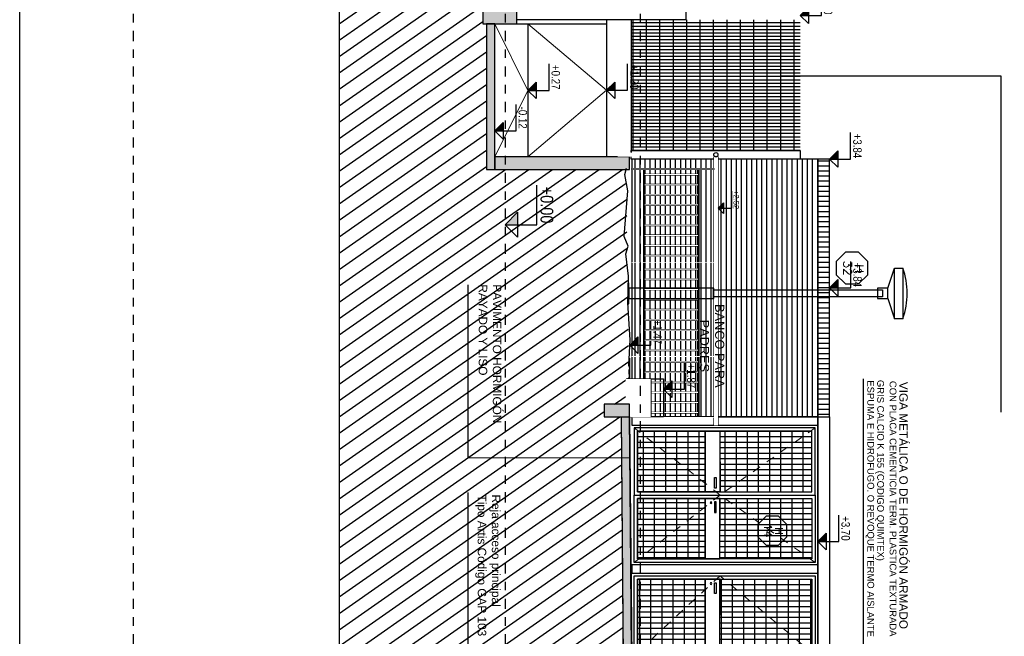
# Model space of a CAD drawing. Header units: millimetres. Extents: x 4617 to 4884, y 1258 to 1784.
# Tile 91 of 256: x 4716.89 to 4728.54, y 1304.18 to 1311.48. Entities that reach past the tile are written whole.
import ezdxf
from ezdxf.enums import TextEntityAlignment as Align

# ---------------------------------------------------------------- set-up
doc = ezdxf.new("R2010")
doc.units = ezdxf.units.MM
doc.header["$LTSCALE"] = 0.4
doc.set_wipeout_variables(frame=1)
doc.linetypes.add('DASHDOT', pattern=[1, 0.5, -0.25, 0, -0.25])
doc.linetypes.add('RAYITAS', pattern=[0.375, 0.25, -0.125])
for name, color, linetype in [('00 AC - ABERTURAS ALUMINIO - HATCH', 254, 'Continuous'), ('00 AC - ABERTURAS ALUMINIO - TIPO', 3, 'Continuous'), ('00 AC - CUBIERTA', 1, 'Continuous'), ('200', 6, 'Continuous'), ('200cotas50', 1, 'Continuous'), ('A HERRERÍA', 4, 'Continuous'), ('A MURO', 1, 'Continuous'), ('A MURO VISTO', 2, 'Continuous'), ('A PROYECCION', 8, 'Continuous'), ('A VEGETACIÓN', 253, 'Continuous'), ('Hatch 354', 254, 'Continuous'), ('Hatch Ladrillo Visto', 32, 'Continuous'), ('TXT', 3, 'Continuous'), ('TXT COTA', 3, 'Continuous')]:
    doc.layers.add(name, color=color, linetype=linetype)
doc.layers.add('04 gris', color=252, linetype='Continuous', lineweight=13)
doc.styles.add('arial', font='arial.ttf')
doc.styles.add('ARIAL NARROW', font='ARIALN.TTF')
doc.styles.add('ROMANS', font='romans', dxfattribs={"height": 2})
doc.styles.add('SaAS simplex', font='simplex.shx', dxfattribs={"width": 0.8})
doc.styles.add('TXT-ANOT', font='arial.ttf')
doc.dimstyles.new('COTAS 125', dxfattribs={"dimscale": 0.01, "dimtxt": 15, "dimasz": 8, "dimexe": 5, "dimexo": 20, "dimgap": 10, "dimtad": 0, "dimzin": 9, "dimdsep": 46, "dimtxsty": 'SaAS simplex', "dimblk": 'OBLIQUE', "dimcen": 0, "dimclrd": 8, "dimclre": 8, "dimclrt": 256, "dimadec": 1, "dimazin": 0, "dimtfac": 1, "dimtmove": 2, "dimatfit": 3, "dimldrblk": 'OBLIQUE', "dimfxl": 10, "dimlwd": -1, "dimlwe": -1, "dimarcsym": 0})
pattern_1 = [(3.465830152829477e-14, (0.930000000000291, -1.155426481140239), (7.984699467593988e-17, 0.132), [])]
pattern_2 = [(90, (0.4280071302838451, -1.155426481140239), (-0.065, 2.239310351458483e-17), [])]
pattern_3 = [(3.465830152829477e-14, (0.9300380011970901, -1.330333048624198), (7.984699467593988e-17, 0.132), [])]

# ---------------------------------------------------------------- blocks, each defined once
blk = doc.blocks.new('_Oblique')
at = {"layer": 'TXT COTA', "color": 0, "lineweight": -2}
blk.add_line((-0.5, -0.5), (0.5, 0.5), dxfattribs=at)
blk = doc.blocks.new('puerta de acceso 1')
h = blk.add_hatch()
h.set_pattern_fill('_USER', color=256, scale=0.132, angle=90.00000000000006, pattern_type=0)
h.set_pattern_definition([(3.465830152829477e-14, (0.930000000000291, 1.04457710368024), (3.739255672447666e-17, 0.132), [])])
h.paths.add_polyline_path([(0.9300000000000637, 2.13000358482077), (0.06999999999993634, 2.13000358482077), (0.07000000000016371, 1.04457710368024), (0.930000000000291, 1.04457710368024)])
at = {"layer": 'A HERRERÍA'}
h = blk.add_hatch(dxfattribs=at)
h.set_pattern_fill('_USER', color=254, scale=0.065, angle=180, pattern_type=0)
h.set_pattern_definition([(90, (0.5000000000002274, 0.9945771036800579), (-0.065, 2.239310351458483e-17), [])])
h.paths.add_polyline_path([(0.9300000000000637, 2.13000358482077), (0.06999999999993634, 2.13000358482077), (0.07000000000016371, 1.04457710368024), (0.930000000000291, 1.04457710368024)])
h.paths.add_polyline_path([(0.06999999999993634, 0.8694836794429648), (0.9300000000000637, 0.8694836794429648), (0.9300000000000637, 0.06999999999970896), (0.06999999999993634, 0.06999999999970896)])
h = blk.add_hatch(dxfattribs=at)
h.set_pattern_fill('_USER', color=254, scale=0.132, angle=90.00000000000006, pattern_type=0)
h.set_pattern_definition([(3.465830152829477e-14, (0.9300380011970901, 0.8696705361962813), (3.739255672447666e-17, 0.132), [])])
h.paths.add_polyline_path([(0.06999999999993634, 0.8694836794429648), (0.9300000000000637, 0.8694836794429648), (0.9300000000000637, 0.06999999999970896), (0.06999999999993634, 0.06999999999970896)])
at = {"layer": '04 gris', "linetype": 'RAYITAS', "ltscale": 0.3}
blk.add_lwpolyline([(0.02999999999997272, 2.170003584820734), (0.9700000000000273, 1.044670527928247), (0.02999999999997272, 0.02999999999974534)], dxfattribs=at)
at = {"layer": 'A HERRERÍA'}
for points in [[(0.9700000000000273, 2.170003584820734), (0.02999999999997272, 2.170003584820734), (0.02999999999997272, 0.02999999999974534), (0.9700000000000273, 0.02999999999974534)], [(0.9300000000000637, 2.13000358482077), (0.06999999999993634, 2.13000358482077), (0.06999999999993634, 0.06999999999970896), (0.9300000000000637, 0.06999999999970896)], [(0.9300000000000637, 2.13000358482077), (0.06999999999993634, 2.13000358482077), (0.07000000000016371, 1.04457710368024), (0.930000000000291, 1.04457710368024)], [(0.06999999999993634, 0.8694836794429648), (0.9300000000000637, 0.8694836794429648), (0.9300000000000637, 0.06999999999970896), (0.06999999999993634, 0.06999999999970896)]]:
    blk.add_lwpolyline(points, close=True, dxfattribs=at)
at = {"layer": 'A HERRERÍA', "elevation": 1.775524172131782e-10}
for points in [[(0.9299999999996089, 0.8696705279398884), (0.06999999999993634, 0.8694836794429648), (0.06999999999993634, 1.044483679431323), (0.9300000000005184, 1.044670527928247)], [(0.8890278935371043, 0.9785239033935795), (0.8890278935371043, 0.9986947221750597), (0.7619399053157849, 0.9986947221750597), (0.7619399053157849, 0.9785239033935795)]]:
    blk.add_lwpolyline(points, close=True, dxfattribs=at)
at = {"layer": 'A HERRERÍA'}
blk.add_circle((0.879335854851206, 0.9384389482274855), 0.009692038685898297, dxfattribs=at)
blk = doc.blocks.new('puerta doble 1')
h = blk.add_hatch()
h.set_pattern_fill('_USER', color=256, scale=0.132, angle=90.00000000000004, pattern_type=0)
h.set_pattern_definition(pattern_1)
h.paths.add_polyline_path([(0.7860142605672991, -0.06999999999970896), (0.06999999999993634, -0.06999999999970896), (0.07000000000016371, -1.155426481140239), (0.7860142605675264, -1.155426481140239)])
h = blk.add_hatch()
h.set_pattern_fill('_USER', color=256, scale=0.132, angle=90.00000000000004, pattern_type=0)
h.set_pattern_definition(pattern_1)
h.paths.add_polyline_path([(0.8660142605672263, -0.06999999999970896), (1.582028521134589, -0.06999999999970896), (1.582028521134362, -1.155426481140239), (0.8660142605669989, -1.155426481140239)])
at = {"layer": 'A HERRERÍA'}
h = blk.add_hatch(dxfattribs=at)
h.set_pattern_fill('_USER', color=254, scale=0.065, angle=180, pattern_type=0)
h.set_pattern_definition(pattern_2)
h.paths.add_polyline_path([(0.7860142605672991, -0.06999999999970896), (0.06999999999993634, -0.06999999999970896), (0.07000000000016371, -1.155426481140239), (0.7860142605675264, -1.155426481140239)])
h.paths.add_polyline_path([(0.06999999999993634, -1.330519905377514), (0.7860142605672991, -1.330519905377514), (0.7860142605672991, -2.13000358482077), (0.06999999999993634, -2.13000358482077)])
h = blk.add_hatch(dxfattribs=at)
h.set_pattern_fill('_USER', color=254, scale=0.065, angle=180, pattern_type=0)
h.set_pattern_definition(pattern_2)
h.paths.add_polyline_path([(0.8660142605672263, -0.06999999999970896), (1.582028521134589, -0.06999999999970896), (1.582028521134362, -1.155426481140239), (0.8660142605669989, -1.155426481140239)])
h.paths.add_polyline_path([(1.582028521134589, -1.330519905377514), (0.8660142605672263, -1.330519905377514), (0.8660142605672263, -2.13000358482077), (1.582028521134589, -2.13000358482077)])
h = blk.add_hatch(dxfattribs=at)
h.set_pattern_fill('_USER', color=254, scale=0.132, angle=90.00000000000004, pattern_type=0)
h.set_pattern_definition(pattern_3)
h.paths.add_polyline_path([(0.06999999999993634, -1.330519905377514), (0.7860142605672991, -1.330519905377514), (0.7860142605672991, -2.13000358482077), (0.06999999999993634, -2.13000358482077)])
h = blk.add_hatch(dxfattribs=at)
h.set_pattern_fill('_USER', color=254, scale=0.132, angle=90.00000000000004, pattern_type=0)
h.set_pattern_definition(pattern_3)
h.paths.add_polyline_path([(1.582028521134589, -1.330519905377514), (0.8660142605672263, -1.330519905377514), (0.8660142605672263, -2.13000358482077), (1.582028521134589, -2.13000358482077)])
at = {"layer": '04 gris', "linetype": 'RAYITAS', "ltscale": 0.3}
for points in [[(0.02999999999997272, -0.02999999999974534), (0.8260142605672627, -1.155333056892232), (0.02999999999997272, -2.170003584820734)], [(1.622028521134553, -0.02999999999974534), (0.8260142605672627, -1.155333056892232), (1.622028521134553, -2.170003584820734)]]:
    blk.add_lwpolyline(points, dxfattribs=at)
at = {"layer": 'A HERRERÍA'}
for points in [[(0.8260142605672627, -0.02999999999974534), (0.02999999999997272, -0.02999999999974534), (0.02999999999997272, -2.170003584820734), (0.8260142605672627, -2.170003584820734)], [(0.7860142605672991, -0.06999999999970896), (0.06999999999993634, -0.06999999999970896), (0.06999999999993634, -2.13000358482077), (0.7860142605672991, -2.13000358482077)], [(0.7860142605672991, -0.06999999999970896), (0.06999999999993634, -0.06999999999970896), (0.07000000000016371, -1.155426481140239), (0.7860142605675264, -1.155426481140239)], [(0.8260142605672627, -0.02999999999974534), (1.622028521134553, -0.02999999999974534), (1.622028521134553, -2.170003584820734), (0.8260142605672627, -2.170003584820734)], [(0.8660142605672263, -0.06999999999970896), (1.582028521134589, -0.06999999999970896), (1.582028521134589, -2.13000358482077), (0.8660142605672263, -2.13000358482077)], [(0.8660142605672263, -0.06999999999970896), (1.582028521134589, -0.06999999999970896), (1.582028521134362, -1.155426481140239), (0.8660142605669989, -1.155426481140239)], [(0.06999999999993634, -1.330519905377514), (0.7860142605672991, -1.330519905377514), (0.7860142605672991, -2.13000358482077), (0.06999999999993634, -2.13000358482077)], [(1.582028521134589, -1.330519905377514), (0.8660142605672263, -1.330519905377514), (0.8660142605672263, -2.13000358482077), (1.582028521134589, -2.13000358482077)]]:
    blk.add_lwpolyline(points, close=True, dxfattribs=at)
at = {"layer": 'A HERRERÍA', "elevation": 1.775524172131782e-10}
for points in [[(0.7860142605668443, -1.33033305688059), (0.06999999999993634, -1.330519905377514), (0.06999999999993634, -1.155519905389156), (0.7860142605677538, -1.155333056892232)], [(0.866014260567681, -1.33033305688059), (1.582028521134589, -1.330519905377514), (1.582028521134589, -1.155519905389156), (0.8660142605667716, -1.155333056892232)], [(0.6179541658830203, -1.221479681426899), (0.6179541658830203, -1.201308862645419), (0.7450421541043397, -1.201308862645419), (0.7450421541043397, -1.221479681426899)], [(1.034074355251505, -1.221479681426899), (1.034074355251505, -1.201308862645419), (0.9069863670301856, -1.201308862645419), (0.9069863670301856, -1.221479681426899)]]:
    blk.add_lwpolyline(points, close=True, dxfattribs=at)
at = {"layer": 'A HERRERÍA'}
blk.add_circle((0.7353501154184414, -1.261564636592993), 0.009692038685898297, dxfattribs=at)
blk = doc.blocks.new('Nivel corte')
at = {"color": 0}
for p, q in [((1.224646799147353e-17, 0.2), (0.25, 0.2)), ((0, 0), (1.224646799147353e-17, 0.2)), ((0.07838367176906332, 0.07838367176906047), (-0.07838367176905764, 0.07838367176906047)), ((0, 0), (-0.07838367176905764, 0.07838367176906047)), ((0, 0), (0.07838367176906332, 0.07838367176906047))]:
    blk.add_line(p, q, dxfattribs=at)
blk.add_solid([(0, 0), (0.07838367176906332, 0.07838367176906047), (0, 0.07838367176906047), (0.07838367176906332, 0.07838367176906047)], dxfattribs=at)
at = {"color": 0, "style": 'ARIAL NARROW', "flags": 4}
blk.add_attdef('NIVEL', text='', height=0.08, dxfattribs=at).set_placement((0.125, 0.2), align=Align.BOTTOM_CENTER)
blk = doc.blocks.new('baranda4')
at = {"color": 2}
for points in [[(-470.7891094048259, 4612.643179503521), (-470.7891094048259, 4612.593179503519), (-467.6104553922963, 4612.593179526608), (-467.6104553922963, 4612.643179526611), (-470.7891094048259, 4612.643179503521)], [(-467.7088259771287, 4612.413372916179), (-467.7088259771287, 4612.403372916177), (-470.6389393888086, 4612.403372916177), (-470.6389393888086, 4612.413372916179)], [(-467.7087765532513, 4611.773372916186), (-467.7087765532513, 4611.763372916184), (-470.6389393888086, 4611.763372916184), (-470.6389393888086, 4611.773372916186)]]:
    blk.add_lwpolyline(points, close=True, dxfattribs=at)
at = {"layer": 'A PROYECCION'}
for points in [[(-470.5713738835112, 4612.403372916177), (-470.5713738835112, 4611.773372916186), (-470.5833738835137, 4611.773372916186), (-470.5833738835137, 4612.403372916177)], [(-470.4513738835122, 4612.403372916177), (-470.4513738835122, 4611.773372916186), (-470.4633738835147, 4611.773372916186), (-470.4633738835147, 4612.403372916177)], [(-470.3313738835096, 4612.403372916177), (-470.3313738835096, 4611.773372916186), (-470.3433738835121, 4611.773372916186), (-470.3433738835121, 4612.403372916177)], [(-470.2113738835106, 4612.403372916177), (-470.2113738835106, 4611.773372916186), (-470.2233738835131, 4611.773372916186), (-470.2233738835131, 4612.403372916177)], [(-470.0913738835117, 4612.403372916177), (-470.0913738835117, 4611.773372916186), (-470.1033738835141, 4611.773372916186), (-470.1033738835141, 4612.403372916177)], [(-469.971373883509, 4612.403372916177), (-469.971373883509, 4611.773372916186), (-469.9833738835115, 4611.773372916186), (-469.9833738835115, 4612.403372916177)], [(-469.8513738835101, 4612.403372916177), (-469.8513738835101, 4611.773372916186), (-469.8633738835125, 4611.773372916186), (-469.8633738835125, 4612.403372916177)], [(-469.7313738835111, 4612.403372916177), (-469.7313738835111, 4611.773372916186), (-469.7433738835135, 4611.773372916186), (-469.7433738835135, 4612.403372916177)], [(-469.6113738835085, 4612.403372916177), (-469.6113738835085, 4611.773372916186), (-469.6233738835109, 4611.773372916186), (-469.6233738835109, 4612.403372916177)], [(-469.4517646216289, 4612.403372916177), (-469.4517646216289, 4611.773372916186), (-469.4637646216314, 4611.773372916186), (-469.4637646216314, 4612.403372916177)], [(-469.3317646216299, 4612.403372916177), (-469.3317646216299, 4611.773372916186), (-469.3437646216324, 4611.773372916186), (-469.3437646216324, 4612.403372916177)], [(-469.2117646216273, 4612.403372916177), (-469.2117646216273, 4611.773372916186), (-469.2237646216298, 4611.773372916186), (-469.2237646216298, 4612.403372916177)], [(-469.0917646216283, 4612.403372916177), (-469.0917646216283, 4611.773372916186), (-469.1037646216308, 4611.773372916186), (-469.1037646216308, 4612.403372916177)], [(-468.9717646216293, 4612.403372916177), (-468.9717646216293, 4611.773372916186), (-468.9837646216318, 4611.773372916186), (-468.9837646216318, 4612.403372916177)], [(-468.8517646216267, 4612.403372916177), (-468.8517646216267, 4611.773372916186), (-468.8637646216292, 4611.773372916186), (-468.8637646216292, 4612.403372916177)], [(-468.7317646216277, 4612.403372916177), (-468.7317646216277, 4611.773372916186), (-468.7437646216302, 4611.773372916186), (-468.7437646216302, 4612.403372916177)], [(-468.6117646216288, 4612.403372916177), (-468.6117646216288, 4611.773372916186), (-468.6237646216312, 4611.773372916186), (-468.6237646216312, 4612.403372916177)], [(-468.4917646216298, 4612.403372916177), (-468.4917646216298, 4611.773372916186), (-468.5037646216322, 4611.773372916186), (-468.5037646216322, 4612.403372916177)], [(-468.234291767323, 4612.403372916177), (-468.234291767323, 4611.773372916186), (-468.2462917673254, 4611.773372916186), (-468.2462917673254, 4612.403372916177)], [(-468.1142917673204, 4612.403372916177), (-468.1142917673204, 4611.773372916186), (-468.1262917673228, 4611.773372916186), (-468.1262917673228, 4612.403372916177)], [(-467.9942917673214, 4612.403372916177), (-467.9942917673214, 4611.773372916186), (-468.0062917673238, 4611.773372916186), (-468.0062917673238, 4612.403372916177)], [(-467.8742917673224, 4612.403372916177), (-467.8742917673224, 4611.773372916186), (-467.8862917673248, 4611.773372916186), (-467.8862917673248, 4612.403372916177)]]:
    blk.add_lwpolyline(points, close=True, dxfattribs=at)
at = {"color": 2}
blk.add_wipeout([(-470.78910940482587, 4612.643179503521), (-470.7891094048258, 4612.6431795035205), (-470.7891094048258, 4612.5931795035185), (-470.78910940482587, 4612.5931795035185), (-467.6104553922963, 4612.593179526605), (-467.6104553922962, 4612.643179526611)], dxfattribs=at)
for points in [[(-470.5713738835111, 4612.4033729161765), (-470.5713738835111, 4611.773372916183), (-470.5833738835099, 4611.773372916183), (-470.5833738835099, 4612.4033729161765)], [(-470.45137388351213, 4612.4033729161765), (-470.45137388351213, 4611.77337291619), (-470.4633738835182, 4611.77337291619), (-470.4633738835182, 4612.4033729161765)], [(-470.3313738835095, 4612.4033729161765), (-470.3313738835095, 4611.77337291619), (-470.34337388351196, 4611.77337291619), (-470.34337388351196, 4612.4033729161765)], [(-470.21137388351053, 4612.4033729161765), (-470.21137388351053, 4611.773372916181), (-470.2233738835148, 4611.773372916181), (-470.2233738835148, 4612.4033729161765)], [(-470.09137388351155, 4612.4033729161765), (-470.09137388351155, 4611.773372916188), (-470.103373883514, 4611.773372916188), (-470.103373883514, 4612.4033729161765)], [(-469.97137388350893, 4612.4033729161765), (-469.97137388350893, 4611.77337291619), (-469.9833738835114, 4611.77337291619), (-469.9833738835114, 4612.4033729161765)], [(-469.85137388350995, 4612.4033729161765), (-469.85137388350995, 4611.773372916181), (-469.8633738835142, 4611.773372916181), (-469.8633738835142, 4612.4033729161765)], [(-469.73137388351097, 4612.4033729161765), (-469.73137388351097, 4611.773372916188), (-469.7433738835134, 4611.773372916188), (-469.7433738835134, 4612.4033729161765)], [(-469.61137388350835, 4612.4033729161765), (-469.61137388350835, 4611.77337291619), (-469.6233738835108, 4611.77337291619), (-469.6233738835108, 4612.4033729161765)], [(-469.4517646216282, 4612.4033729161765), (-469.4517646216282, 4611.773372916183), (-469.463764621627, 4611.773372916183), (-469.463764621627, 4612.4033729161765)], [(-469.3317646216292, 4612.4033729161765), (-469.3317646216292, 4611.77337291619), (-469.3437646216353, 4611.77337291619), (-469.3437646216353, 4612.4033729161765)], [(-469.21176462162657, 4612.4033729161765), (-469.21176462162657, 4611.77337291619), (-469.223764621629, 4611.77337291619), (-469.223764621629, 4612.4033729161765)], [(-469.0917646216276, 4612.4033729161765), (-469.0917646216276, 4611.773372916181), (-469.10376462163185, 4611.773372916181), (-469.10376462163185, 4612.4033729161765)], [(-468.9717646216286, 4612.4033729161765), (-468.9717646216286, 4611.773372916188), (-468.98376462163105, 4611.773372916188), (-468.98376462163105, 4612.4033729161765)], [(-468.851764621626, 4612.4033729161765), (-468.851764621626, 4611.77337291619), (-468.86376462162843, 4611.77337291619), (-468.86376462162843, 4612.4033729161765)], [(-468.731764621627, 4612.4033729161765), (-468.731764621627, 4611.773372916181), (-468.74376462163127, 4611.773372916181), (-468.74376462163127, 4612.4033729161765)], [(-468.611764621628, 4612.4033729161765), (-468.611764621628, 4611.773372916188), (-468.62376462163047, 4611.773372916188), (-468.62376462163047, 4612.4033729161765)], [(-468.49176462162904, 4612.4033729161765), (-468.49176462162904, 4611.773372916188), (-468.5037646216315, 4611.773372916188), (-468.5037646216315, 4612.4033729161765)], [(-468.23429176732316, 4612.4033729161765), (-468.23429176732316, 4611.77337291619), (-468.24629176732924, 4611.77337291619), (-468.24629176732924, 4612.4033729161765)], [(-468.11429176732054, 4612.4033729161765), (-468.11429176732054, 4611.77337291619), (-468.126291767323, 4611.77337291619), (-468.126291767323, 4612.4033729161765)], [(-467.99429176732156, 4612.4033729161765), (-467.99429176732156, 4611.773372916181), (-468.0062917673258, 4611.773372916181), (-468.0062917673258, 4612.4033729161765)], [(-467.8742917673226, 4612.4033729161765), (-467.8742917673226, 4611.773372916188), (-467.886291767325, 4611.773372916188), (-467.886291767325, 4612.4033729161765)]]:
    blk.add_wipeout(points).dxf.layer = 'A PROYECCION'
at = {"color": 6}
blk.add_lwpolyline([(-470.6389393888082, 4612.593179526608), (-470.6389393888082, 4611.620895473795), (-470.6489393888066, 4611.620895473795), (-470.6489393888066, 4612.593179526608)], close=True, dxfattribs=at)
for points in [[(-469.52893938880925, 4612.593179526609), (-469.52893938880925, 4611.620895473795), (-469.538939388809, 4611.620895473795), (-469.538939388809, 4612.593179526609)], [(-468.4189393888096, 4612.593179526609), (-468.4189393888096, 4611.620895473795), (-468.42893938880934, 4611.620895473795), (-468.42893938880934, 4612.593179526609)], [(-467.6988259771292, 4612.593179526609), (-467.6988259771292, 4611.620895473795), (-467.708825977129, 4611.620895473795), (-467.708825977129, 4612.593179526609)]]:
    blk.add_wipeout(points, dxfattribs=at)
at = {"layer": 'A PROYECCION'}
for points in [[(-468.354291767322, 4612.403372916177), (-468.354291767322, 4611.773372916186), (-468.3662917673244, 4611.773372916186), (-468.3662917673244, 4612.403372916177)], [(-467.7542917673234, 4612.403372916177), (-467.7542917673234, 4611.773372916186), (-467.7662917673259, 4611.773372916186), (-467.7662917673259, 4612.403372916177)]]:
    blk.add_lwpolyline(points, close=True, dxfattribs=at)
at = {"color": 6}
blk.add_wipeout([(-470.63893938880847, 4612.593179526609), (-470.63893938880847, 4611.620895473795), (-470.64893938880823, 4611.620895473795), (-470.64893938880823, 4612.593179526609)], dxfattribs=at)
for points in [[(-468.35429176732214, 4612.4033729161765), (-468.35429176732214, 4611.773372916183), (-468.36629176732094, 4611.773372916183), (-468.36629176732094, 4612.4033729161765)], [(-467.7542917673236, 4612.4033729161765), (-467.7542917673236, 4611.773372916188), (-467.76629176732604, 4611.773372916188), (-467.76629176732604, 4612.4033729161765)]]:
    blk.add_wipeout(points).dxf.layer = 'A PROYECCION'
blk = doc.blocks.new('*U575')
at = {"color": 0, "linetype": 'ByBlock', "ltscale": 0.1}
blk.add_lwpolyline([(0, 0.3438971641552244), (0.1193997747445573, 0.3438971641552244), (0.2882565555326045, 0.1750403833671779), (0.2882565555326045, -0.06375916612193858), (0.1193997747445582, -0.2326159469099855), (0, -0.2326159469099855), (-0.1193997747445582, -0.2326159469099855), (-0.288256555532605, -0.06375916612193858), (-0.288256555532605, 0.1750403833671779), (-0.1193997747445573, 0.3438971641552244)], close=True, dxfattribs=at)
at = {"color": 0, "style": 'ROMANS', "width": 1.1}
blk.add_text('H', height=0.15, dxfattribs=at).set_placement((-0.08798209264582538, 0.1119890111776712))
at = {"color": 0, "linetype": 'ByBlock', "style": 'ROMANS', "width": 1.05}
blk.add_attdef('NRO', text='', height=0.15, dxfattribs=at).set_placement((0, -0.02708896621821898), align=Align.MIDDLE)
blk = doc.blocks.new('A$C4B2F62BB')
at = {"layer": 'A HERRERÍA'}
for p, q in [((0.2400002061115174, 3.069999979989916), (2.061115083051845e-07, 3.149999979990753)), ((0.3600002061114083, 3.069999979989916), (0.6000002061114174, 3.149999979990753))]:
    blk.add_line(p, q, dxfattribs=at)
for points in [[(2.061115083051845e-07, 3.249999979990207), (0.6000002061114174, 3.249999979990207), (0.6000002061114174, 3.149999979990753), (2.061115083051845e-07, 3.149999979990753)], [(0.2400002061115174, 2.949999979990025), (0.3600002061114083, 2.949999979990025), (0.3600002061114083, 3.069999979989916), (0.2400002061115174, 3.069999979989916)], [(0.2400002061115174, 0.009999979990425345), (0.3600002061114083, 0.009999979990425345), (0.3600002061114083, 1.009999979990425), (0.2400002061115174, 1.009999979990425)], [(0.1750002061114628, -2.000979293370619e-08), (0.4250002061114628, -2.000979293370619e-08), (0.4250002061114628, 0.009999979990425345), (0.1750002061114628, 0.009999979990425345)]]:
    blk.add_lwpolyline(points, close=True, dxfattribs=at)
blk.add_lwpolyline([(0.2600002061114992, 1.009999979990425), (0.2600002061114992, 3.009999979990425), (0.3400002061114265, 3.009999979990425), (0.3400002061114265, 1.009999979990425)], dxfattribs=at)
blk.add_arc((0.3000002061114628, 2.374999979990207), 0.9250000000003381, 71.0753555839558, 108.9246444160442, dxfattribs=at)

msp = doc.modelspace()

# ---------------------------------------------------------------- hatches: boundary and pattern name
at = {"layer": 'A HERRERÍA'}
h = msp.add_hatch(dxfattribs=at)
h.set_pattern_fill('GRATE', color=254, scale=0.05, angle=89.99999999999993)
h.set_pattern_definition([(359.9999999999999, (4769.232092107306, 1458.721604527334), (7.717595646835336e-17, 0.0396875), []), (90, (4769.232092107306, 1458.721604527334), (-0.15875, 3.184244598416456e-16), [])])
h.paths.add_polyline_path([(4726.123929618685, 1311.47335329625), (4724.12392961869, 1311.473514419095), (4725.081429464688, 1311.473522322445)], flags=17)
h.paths.add_polyline_path([(4724.123929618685, 1311.474001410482), (4726.123929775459, 1311.473522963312), (4726.123929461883, 1309.92722486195), (4724.123929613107, 1309.927537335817)])
at = {"layer": 'A MURO'}
h = msp.add_hatch(color=256, dxfattribs=at)
h.dxf.hatch_style = 1
h.paths.add_polyline_path([(4722.772013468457, 1311.425728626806), (4722.772013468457, 1311.625737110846), (4722.372013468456, 1311.625737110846), (4722.372013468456, 1311.425728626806)])
h = msp.add_hatch(color=256, dxfattribs=at)
h.dxf.hatch_style = 1
h.paths.add_polyline_path([(4722.512917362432, 1309.705020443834), (4722.512917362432, 1311.425728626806), (4722.412917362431, 1311.425728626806), (4722.412917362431, 1309.705020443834)])
at = {"layer": 'A VEGETACIÓN'}
h = msp.add_hatch(dxfattribs=at)
h.set_pattern_fill('LINE', color=253, scale=0.05, angle=-55.00000000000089, double=1)
h.set_pattern_definition([(214.999999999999, (268.3177384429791, 1219.236312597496), (0.0910552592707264, -0.130040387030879), [])])
edge = h.paths.add_edge_path()
edge.add_spline(control_points=[(4722.622569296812, 1311.662651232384), (4722.496094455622, 1312.149746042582), (4722.267092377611, 1313.031705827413), (4721.815078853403, 1314.291397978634), (4722.808273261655, 1316.614885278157), (4722.999749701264, 1318.633258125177), (4723.132917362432, 1320.036992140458)], knot_values=[0, 0, 0, 0, 1.503814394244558, 2.722886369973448, 4.072682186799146, 7.15539386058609, 7.15539386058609, 7.15539386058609, 7.15539386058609], degree=3, periodic=0)
edge.add_line((4723.132917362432, 1320.036992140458), (4723.132917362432, 1320.816726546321))
edge.add_line((4723.132917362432, 1320.816726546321), (4723.136777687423, 1321.509518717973))
edge.add_arc((4554.224089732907, 1326.027690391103), 168.9731044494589, 358.4677855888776, 360.860032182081)
edge.add_line((4723.178158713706, 1328.563947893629), (4720.671619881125, 1328.564066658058))
edge.add_line((4720.671619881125, 1328.564066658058), (4720.669444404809, 1261.168948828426))
edge.add_line((4720.669444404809, 1261.168948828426), (4722.152908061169, 1261.168899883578))
edge.add_line((4722.152908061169, 1261.168899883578), (4722.641752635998, 1261.168899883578))
edge.add_line((4722.641752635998, 1261.168899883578), (4722.64031213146, 1262.972516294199))
edge.add_line((4722.64031213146, 1262.972516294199), (4722.63134471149, 1263.199228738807))
edge.add_line((4722.63134471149, 1263.199228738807), (4722.63134471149, 1263.54266576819))
edge.add_line((4722.63134471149, 1263.54266576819), (4722.610396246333, 1264.213669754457))
edge.add_line((4722.610396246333, 1264.213669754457), (4722.638152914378, 1264.505463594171))
edge.add_line((4722.638152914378, 1264.505463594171), (4722.591404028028, 1264.865269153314))
edge.add_line((4722.591404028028, 1264.865269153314), (4722.612157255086, 1265.364340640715))
edge.add_line((4722.612157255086, 1265.364340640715), (4722.63134471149, 1265.931836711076))
edge.add_line((4722.63134471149, 1265.931836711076), (4722.63134471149, 1266.290212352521))
edge.add_line((4722.63134471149, 1266.290212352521), (4722.578277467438, 1266.552880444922))
edge.add_line((4722.578277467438, 1266.552880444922), (4722.422013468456, 1266.552880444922))
edge.add_line((4722.422013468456, 1266.552880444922), (4722.422013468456, 1266.752888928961))
edge.add_line((4722.422013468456, 1266.752888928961), (4722.462917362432, 1269.811882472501))
edge.add_line((4722.462917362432, 1269.811882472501), (4722.562917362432, 1269.811882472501))
edge.add_line((4722.562917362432, 1269.811882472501), (4724.134678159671, 1269.811945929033))
edge.add_line((4724.134678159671, 1269.811945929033), (4724.134678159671, 1303.822686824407))
edge.add_line((4724.134678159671, 1303.822686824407), (4724.031344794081, 1303.822686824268))
edge.add_line((4724.031344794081, 1303.822686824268), (4724.006341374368, 1306.775020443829))
edge.add_line((4724.006341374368, 1306.775020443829), (4723.806344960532, 1306.775020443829))
edge.add_line((4723.806344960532, 1306.775020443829), (4723.806344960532, 1306.925018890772))
edge.add_line((4723.806344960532, 1306.925018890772), (4724.102802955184, 1306.925018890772))
edge.add_line((4724.102802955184, 1306.925018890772), (4724.064918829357, 1309.705020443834))
edge.add_line((4724.064918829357, 1309.705020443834), (4722.512917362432, 1309.705020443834))
edge.add_line((4722.512917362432, 1309.705020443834), (4722.412917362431, 1309.705020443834))
edge.add_line((4722.412917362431, 1309.705020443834), (4722.412917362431, 1311.425728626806))
edge.add_line((4722.412917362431, 1311.425728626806), (4722.372013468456, 1311.425728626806))
edge.add_line((4722.372013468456, 1311.425728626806), (4722.372013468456, 1311.625737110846))
edge.add_line((4722.372013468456, 1311.625737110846), (4722.632204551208, 1311.625737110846))

# ---------------------------------------------------------------- linework, layer by layer
at = {"layer": '00 AC - CUBIERTA'}
for points in [[(4722.772013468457, 1311.425728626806), (4723.832917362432, 1311.425728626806)], [(4722.902917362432, 1311.425728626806), (4722.902917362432, 1309.855020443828)], [(4723.832917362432, 1311.475709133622), (4723.832917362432, 1309.855020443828)]]:
    msp.add_lwpolyline(points, dxfattribs=at)
at = {"layer": '04 gris'}
for points in [[(4722.512917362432, 1311.425728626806), (4722.902917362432, 1310.640374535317), (4722.512917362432, 1309.855020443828)], [(4722.902917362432, 1311.425728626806), (4723.832917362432, 1310.640704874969), (4722.902917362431, 1309.85535078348)]]:
    msp.add_lwpolyline(points, dxfattribs=at)
at = {"layer": '200', "color": 2, "linetype": 'DASHDOT', "ltscale": 0.6}
for points in [[(4718.232917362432, 1328.56394789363), (4718.232917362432, 1261.168925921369)], [(4722.632917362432, 1328.563947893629), (4722.632917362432, 1261.168905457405)]]:
    msp.add_lwpolyline(points, dxfattribs=at)
at = {"layer": 'A HERRERÍA'}
for points in [[(4724.772013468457, 1311.57570913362), (4724.772013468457, 1311.475709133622), (4722.772013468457, 1311.475709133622), (4722.772013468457, 1311.57570913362)], [(4726.330636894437, 1304.924669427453), (4726.330636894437, 1305.024669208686), (4724.130633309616, 1305.024669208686), (4724.130633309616, 1304.924669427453)]]:
    msp.add_lwpolyline(points, close=True, dxfattribs=at)
at = {"layer": 'A MURO'}
for p, q in [((4720.671619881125, 1328.564066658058), (4720.669444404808, 1261.168948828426)), ((4724.006341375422, 1306.775020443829), (4724.031341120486, 1303.822686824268))]:
    msp.add_line(p, q, dxfattribs=at)
for points in [[(4722.772013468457, 1311.425728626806), (4722.772013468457, 1311.625737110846), (4722.372013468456, 1311.625737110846), (4722.372013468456, 1311.425728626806)], [(4722.512917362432, 1309.705020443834), (4722.512917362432, 1311.425728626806), (4722.412917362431, 1311.425728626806), (4722.412917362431, 1309.705020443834)]]:
    msp.add_lwpolyline(points, close=True, dxfattribs=at)

# ---------------------------------------------------------------- block references
at = {"xscale": -1, "rotation": 269.9999999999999}
for name, p in [('puerta doble 1', (4726.330636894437, 1305.024669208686)), ('puerta de acceso 1', (4724.130633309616, 1303.924669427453))]:
    msp.add_blockref(name, p, dxfattribs=at)
at = {"layer": '00 AC - ABERTURAS ALUMINIO - TIPO', "extrusion": (0, 0, -1)}
ref = msp.add_blockref('*U575', (-4726.701418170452, 1308.536419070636), dxfattribs=dict(at, xscale=0.65, yscale=0.65, zscale=-0.65, rotation=90.00000000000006))
ref.add_attrib('NRO', '32', dxfattribs={"layer": '0', "color": 0, "linetype": 'ByBlock', "ltscale": 0.5, "height": 0.09749999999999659, "rotation": 90, "style": 'ROMANS', "text_generation_flag": 6, "width": 1.049999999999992}).set_placement((4726.683810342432, 1308.536419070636), align=Align.MIDDLE)
at = {"layer": '00 AC - ABERTURAS ALUMINIO - TIPO'}
ref = msp.add_blockref('*U575', (4725.760555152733, 1305.429964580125), dxfattribs=dict(at, xscale=-0.6, yscale=0.6, zscale=0.6, rotation=269.999999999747))
ref.add_attrib('NRO', '14', dxfattribs={"layer": '0', "color": 0, "linetype": 'ByBlock', "height": 0.09000000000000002, "rotation": 270, "style": 'ROMANS', "width": 1.05}).set_placement((4725.744301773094, 1305.429964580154), align=Align.MIDDLE)
at = {"layer": '200cotas50'}
ref = msp.add_blockref('Nivel corte', (4726.12392961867, 1311.527361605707), dxfattribs=dict(at, xscale=-1.25, yscale=1.25, zscale=1.25, rotation=269.9999999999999))
ref.add_attrib('NIVEL', '+3.50', dxfattribs={"layer": '0', "color": 0, "height": 0.1, "rotation": 270.0000000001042, "style": 'ARIAL NARROW', "flags": 4}).set_placement((4726.37392961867, 1311.682451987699), align=Align.BOTTOM_CENTER)
ref = msp.add_blockref('Nivel corte', (4722.902917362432, 1310.640374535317), dxfattribs=dict(at, xscale=-1.25, yscale=1.25, zscale=1.25, rotation=269.9999999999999))
ref.add_attrib('NIVEL', '+0.27', dxfattribs={"layer": '0', "color": 0, "height": 0.1, "rotation": 270.0000000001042, "style": 'ARIAL NARROW', "flags": 4}).set_placement((4723.152917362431, 1310.795464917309), align=Align.BOTTOM_CENTER)
ref = msp.add_blockref('Nivel corte', (4723.832917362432, 1310.640704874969), dxfattribs=dict(at, xscale=-1.25, yscale=1.25, zscale=1.25, rotation=269.9999999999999))
ref.add_attrib('NIVEL', '+1.20', dxfattribs={"layer": '0', "color": 0, "height": 0.1, "rotation": 270.0000000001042, "style": 'ARIAL NARROW', "flags": 4}).set_placement((4724.082917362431, 1310.795795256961), align=Align.BOTTOM_CENTER)
ref = msp.add_blockref('Nivel corte', (4722.512917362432, 1310.16184905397), dxfattribs=dict(at, xscale=-1.25, yscale=1.25, zscale=1.25, rotation=269.9999999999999))
ref.add_attrib('NIVEL', '-0.12', dxfattribs={"layer": '0', "color": 0, "height": 0.1, "rotation": 270.0000000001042, "style": 'ARIAL NARROW', "flags": 4}).set_placement((4722.762917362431, 1310.316939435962), align=Align.BOTTOM_CENTER)
ref = msp.add_blockref('Nivel corte', (4722.632917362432, 1309.049862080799), dxfattribs=dict(at, xscale=-1.875, yscale=1.875, zscale=1.875, rotation=269.9999999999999))
ref.add_attrib('NIVEL', '+0.00', dxfattribs={"layer": '0', "color": 0, "height": 0.15, "rotation": 270.0000000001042, "style": 'ARIAL NARROW', "flags": 4}).set_placement((4723.00791736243, 1309.282497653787), align=Align.BOTTOM_CENTER)
ref = msp.add_blockref('Nivel corte', (4726.331373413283, 1305.300654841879), dxfattribs=dict(at, xscale=-1.25, yscale=1.25, zscale=1.25, rotation=269.9999999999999))
ref.add_attrib('NIVEL', '+3.70', dxfattribs={"layer": '0', "color": 0, "height": 0.1, "rotation": 270.0000000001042, "style": 'ARIAL NARROW', "flags": 4}).set_placement((4726.581373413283, 1305.455745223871), align=Align.BOTTOM_CENTER)

# ---------------------------------------------------------------- texts
at = {"layer": 'TXT', "style": 'arial'}
for s, height, p in [('ESPUMA E HIDROFUGO. O REVOQUE TERMO AISLANTE', 0.08000000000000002, (4726.918422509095, 1307.208413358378)), ('GRIS CALCIO K 155 (CODIGO QUIMTEX) ', 0.08000000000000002, (4727.034499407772, 1307.213691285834)), ('CON PLACA CEMENTICIA TERM. PLASTICA TEXTURADA', 0.08000000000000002, (4727.181846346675, 1307.201603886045)), ('VIGA METÁLICA O DE HORMIGÓN ARMADO', 0.1, (4727.295647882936, 1307.19142350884))]:
    msp.add_text(s, height=height, rotation=269.9999999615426, dxfattribs=at).set_placement(p)
at = {"layer": 'TXT', "char_height": 0.1, "attachment_point": 1, "rotation": 269.99999996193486, "style": 'arial'}
for s, insert in [('PAVIMENTO HORMIGÓN\\PRAYADO Y LISO', (4722.588641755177, 1308.344697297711)), ('Reja acceso principal \\PTipo Artis Código GAP 103', (4722.576964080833, 1305.857491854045))]:
    msp.add_mtext(s, dxfattribs=dict(at, insert=insert))

# ---------------------------------------------------------------- leaders
at = {"layer": 'A HERRERÍA', "color": 254, "ltscale": 0.5}
msp.add_leader([(4724.745425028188, 1304.080155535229), (4722.195600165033, 1304.080248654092), (4722.195801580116, 1305.880833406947)], dimstyle='COTAS 125', override={"dimtxt": 5, "dimasz": 6, "dimldrblk": 'DotSmall'}, dxfattribs=at)
at = {"layer": 'TXT'}
msp.add_leader([(4726.872725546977, 1303.603703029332), (4726.872725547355, 1304.202221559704), (4726.872725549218, 1307.226576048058)], dimstyle='COTAS 125', override={"dimtxt": 5, "dimasz": 6, "dimldrblk": 'DotSmall'}, dxfattribs=at)

# ---------------------------------------------------------------- next in the draw order: wipeouts: each hides what was drawn before it
msp.add_wipeout([(4726.470636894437, 1306.7766975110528), (4726.470636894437, 1309.827381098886), (4724.130633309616, 1309.827381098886), (4724.130633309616, 1306.7766975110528)]).dxf.layer = 'A MURO VISTO'

# ---------------------------------------------------------------- next in the draw order: hatches: boundary and pattern name
at = {"layer": 'A MURO'}
h = msp.add_hatch(color=256, dxfattribs=at)
h.dxf.hatch_style = 1
h.paths.add_polyline_path([(4724.106344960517, 1309.705020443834), (4724.106344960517, 1309.855020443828), (4722.512917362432, 1309.855020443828), (4722.512917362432, 1309.705020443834)])
at = {"layer": 'Hatch Ladrillo Visto'}
h = msp.add_hatch(dxfattribs=at)
h.set_pattern_fill('_USER', color=256, scale=0.06, angle=-1.272221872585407e-14, pattern_type=0)
h.set_pattern_definition([(270, (4726.330636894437, 1316.378025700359), (0.06, -8.130914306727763e-17), [])])
h.paths.add_polyline_path([(4725.848691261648, 1307.081037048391), (4725.848691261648, 1307.381037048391), (4725.368691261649, 1307.381037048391), (4725.368691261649, 1307.081037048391)], flags=16)
h.paths.add_polyline_path([(4725.848691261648, 1307.081037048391), (4725.848691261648, 1307.381037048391), (4725.368691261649, 1307.381037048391), (4725.368691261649, 1307.081037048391)], flags=16)
h.paths.add_polyline_path([(4724.351508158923, 1308.479061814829), (4724.94849071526, 1308.479061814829), (4724.94849071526, 1309.379061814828), (4724.351508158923, 1309.379061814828)], flags=16)
h.paths.add_polyline_path([(4724.94849071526, 1308.479061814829), (4724.94849071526, 1309.379061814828), (4724.351508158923, 1309.379061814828), (4724.351508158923, 1308.479061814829)], flags=16)
h.paths.add_polyline_path([(4724.356344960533, 1307.225018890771), (4724.356344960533, 1306.775206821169), (4726.330636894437, 1306.77669751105), (4726.330636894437, 1309.827381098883), (4724.130633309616, 1309.827381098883), (4724.108586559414, 1307.225018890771)])
h = msp.add_hatch(dxfattribs=at)
h.set_pattern_fill('_USER', color=256, scale=0.06, angle=89.99999999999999, pattern_type=0)
h.set_pattern_definition([(359.9999999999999, (4726.450636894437, 1316.227860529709), (8.498308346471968e-17, 0.06), [])])
h.paths.add_polyline_path([(4726.470636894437, 1306.776697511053), (4726.470636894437, 1309.827381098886), (4726.330636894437, 1309.827381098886), (4726.330636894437, 1306.776697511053)])

# ---------------------------------------------------------------- next in the draw order: linework, layer by layer
at = {"layer": '00 AC - CUBIERTA'}
for points in [[(4724.06720378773, 1307.225018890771), (4724.356344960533, 1307.225018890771)], [(4724.356344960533, 1306.775018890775), (4724.107447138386, 1306.775018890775)]]:
    msp.add_lwpolyline(points, dxfattribs=at)
at = {"layer": 'A HERRERÍA'}
for points in [[(4726.123929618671, 1309.927381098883), (4726.123929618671, 1309.827381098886), (4724.12392961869, 1309.827381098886), (4724.12392961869, 1309.927381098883)], [(4726.330636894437, 1306.67669772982), (4726.330636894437, 1306.776697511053), (4724.130633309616, 1306.776697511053), (4724.130633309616, 1306.67669772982)]]:
    msp.add_lwpolyline(points, close=True, dxfattribs=at)
at = {"layer": 'A MURO'}
for points in [[(4731.790778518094, 1328.563947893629), (4731.974465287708, 1261.168872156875), (4716.892316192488, 1261.168925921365), (4716.892316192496, 1328.563947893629)], [(4724.106344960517, 1309.705020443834), (4724.106344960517, 1309.855020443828), (4722.512917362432, 1309.855020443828), (4722.512917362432, 1309.705020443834)]]:
    msp.add_lwpolyline(points, close=True, dxfattribs=at)
msp.add_lwpolyline([(4724.102802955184, 1306.925018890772), (4724.104277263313, 1307.22471120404), (4724.100734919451, 1307.329987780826), (4724.11059768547, 1307.352206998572), (4724.09703535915, 1307.38552648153), (4724.114297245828, 1307.686653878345), (4724.08634592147, 1308.125712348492), (4724.092687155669, 1308.442613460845), (4724.061095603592, 1308.703729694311), (4724.089505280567, 1308.795334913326), (4724.04215581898, 1308.909028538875), (4724.08318656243, 1309.452306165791), (4724.048466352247, 1309.642682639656), (4724.068714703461, 1309.719402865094)], dxfattribs=at)
at = {"layer": 'A MURO VISTO'}
msp.add_lwpolyline([(4724.356344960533, 1306.776697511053), (4726.330636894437, 1306.776697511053), (4726.330636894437, 1309.827381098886), (4724.130633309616, 1309.827381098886), (4724.130633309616, 1307.225018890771)], dxfattribs=at)
msp.add_lwpolyline([(4726.330636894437, 1303.824669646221), (4726.330636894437, 1306.776697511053), (4726.470636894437, 1306.776697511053), (4726.470636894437, 1303.824669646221)], close=True, dxfattribs=at)
at = {"layer": 'Hatch 354'}
msp.add_lwpolyline([(4726.330636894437, 1309.827381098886), (4726.330636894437, 1303.824669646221)], dxfattribs=at)
at = {"layer": 'Hatch Ladrillo Visto'}
msp.add_lwpolyline([(4726.470636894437, 1306.776697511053), (4726.470636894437, 1309.827381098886), (4726.330636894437, 1309.827381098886), (4726.330636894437, 1306.776697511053)], close=True, dxfattribs=at)

# ---------------------------------------------------------------- next in the draw order: block references
at = {"layer": '200cotas50'}
ref = msp.add_blockref('Nivel corte', (4726.470636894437, 1309.827381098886), dxfattribs=dict(at, xscale=-1.25, yscale=1.25, zscale=1.25, rotation=269.9999999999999))
ref.add_attrib('NIVEL', '+3.84', dxfattribs={"layer": '0', "color": 0, "height": 0.1, "rotation": 270.0000000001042, "style": 'ARIAL NARROW', "flags": 4}).set_placement((4726.720636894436, 1309.982471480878), align=Align.BOTTOM_CENTER)
ref = msp.add_blockref('Nivel corte', (4726.471373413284, 1308.302010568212), dxfattribs=dict(at, xscale=-1.25, yscale=1.25, zscale=1.25, rotation=269.9999999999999))
ref.add_attrib('NIVEL', '+3.84', dxfattribs={"layer": '0', "color": 0, "height": 0.1, "rotation": 270.0000000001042, "style": 'ARIAL NARROW', "flags": 4}).set_placement((4726.721373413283, 1308.457100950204), align=Align.BOTTOM_CENTER)
ref = msp.add_blockref('Nivel corte', (4724.106946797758, 1307.624563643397), dxfattribs=dict(at, xscale=-1.25, yscale=1.25, zscale=1.25, rotation=269.9999999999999))
ref.add_attrib('NIVEL', '+1.47', dxfattribs={"layer": '0', "color": 0, "height": 0.1, "rotation": 270.0000000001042, "style": 'ARIAL NARROW', "flags": 4}).set_placement((4724.356946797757, 1307.781632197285), align=Align.BOTTOM_CENTER)

# ---------------------------------------------------------------- next in the draw order: leaders
at = {"layer": 'A HERRERÍA', "color": 254, "ltscale": 0.5}
msp.add_leader([(4725.891968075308, 1310.811531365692), (4728.496818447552, 1310.811531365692), (4728.496787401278, 1306.83322129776)], dimstyle='COTAS 125', override={"dimtxt": 5, "dimasz": 6, "dimldrblk": 'DotSmall'}, dxfattribs=at)

# ---------------------------------------------------------------- next in the draw order: wipeouts: each hides what was drawn before it
msp.add_wipeout([(4725.152917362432, 1309.8553517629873), (4723.966344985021, 1309.8553507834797), (4723.966344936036, 1309.905351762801), (4725.152917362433, 1309.9053510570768)]).dxf.layer = 'A HERRERÍA'

# ---------------------------------------------------------------- next in the draw order: block references
at = {"layer": '00 AC - CUBIERTA', "rotation": 269.9999999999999}
msp.add_blockref('baranda4', (112.5097378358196, 839.0662423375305), dxfattribs=at)

# ---------------------------------------------------------------- next in the draw order: linework, layer by layer
at = {"layer": '00 AC - CUBIERTA'}
for points in [[(4724.356344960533, 1307.225018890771), (4724.356344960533, 1306.775020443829), (4724.106344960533, 1306.775020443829), (4724.106344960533, 1307.225018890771)], [(4724.506344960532, 1307.225018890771), (4724.506344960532, 1306.775018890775), (4724.356344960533, 1306.775018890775), (4724.356344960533, 1307.225018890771)]]:
    msp.add_lwpolyline(points, close=True, dxfattribs=at)
msp.add_circle((4725.126448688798, 1309.879454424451), 0.02499964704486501, dxfattribs=at)
at = {"layer": 'A MURO VISTO'}
msp.add_lwpolyline([(4724.123929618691, 1311.475709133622), (4724.123928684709, 1309.905351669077)], dxfattribs=at)

# ---------------------------------------------------------------- next in the draw order: block references
at = {"layer": '00 AC - ABERTURAS ALUMINIO - HATCH', "color": 251, "rotation": 269.9999999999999}
msp.add_blockref('A$C4B2F62BB', (4724.088584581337, 1308.53758785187), dxfattribs=at)
at = {"layer": '200cotas50'}
ref = msp.add_blockref('Nivel corte', (4725.152917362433, 1309.24524455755), dxfattribs=dict(at, xscale=-0.8125, yscale=0.8125, zscale=0.8125, rotation=269.9999999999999))
ref.add_attrib('NIVEL', '+2.52', dxfattribs={"layer": '0', "color": 0, "height": 0.06500000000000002, "rotation": 270.0000000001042, "style": 'ARIAL NARROW', "flags": 4}).set_placement((4725.315417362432, 1309.347339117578), align=Align.BOTTOM_CENTER)
ref = msp.add_blockref('Nivel corte', (4724.506344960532, 1307.103429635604), dxfattribs=dict(at, xscale=-1.25, yscale=1.25, zscale=1.25, rotation=269.9999999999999))
ref.add_attrib('NIVEL', '+1.87', dxfattribs={"layer": '0', "color": 0, "height": 0.1, "rotation": 270.0000000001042, "style": 'ARIAL NARROW', "flags": 4}).set_placement((4724.756344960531, 1307.260498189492), align=Align.BOTTOM_CENTER)

# ---------------------------------------------------------------- next in the draw order: texts
at = {"layer": 'TXT', "insert": (4725.080657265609, 1307.616587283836), "char_height": 0.135, "attachment_point": 5, "rotation": 269.99999999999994, "style": 'TXT-ANOT'}
msp.add_mtext_dynamic_manual_height_columns('{\\H0.8x;BANCO PARA PADRES }', width=1.494067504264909, gutter_width=0.000625, heights=[0], dxfattribs=at)

# ---------------------------------------------------------------- next in the draw order: wipeouts: each hides what was drawn before it
msp.add_wipeout([(4724.356344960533, 1307.2250188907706), (4724.356344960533, 1306.7750204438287), (4724.056346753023, 1306.77459706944), (4724.058948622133, 1307.2250188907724)]).dxf.layer = '00 AC - CUBIERTA'

# ---------------------------------------------------------------- next in the draw order: hatches: boundary and pattern name
at = {"layer": 'A MURO'}
h = msp.add_hatch(color=256, dxfattribs=at)
h.dxf.hatch_style = 1
h.paths.add_polyline_path([(4724.106344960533, 1306.775020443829), (4724.106344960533, 1306.925018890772), (4723.806344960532, 1306.925018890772), (4723.806344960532, 1306.775020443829)])
h = msp.add_hatch(color=256, dxfattribs=at)
h.dxf.hatch_style = 1
h.paths.add_polyline_path([(4724.131344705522, 1303.822686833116), (4724.106344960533, 1306.775020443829), (4724.006348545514, 1306.774173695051), (4724.031344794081, 1303.822686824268)])

# ---------------------------------------------------------------- next in the draw order: linework, layer by layer
at = {"layer": '00 AC - CUBIERTA'}
msp.add_lwpolyline([(4724.131344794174, 1303.522686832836), (4724.106344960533, 1306.925018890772)], dxfattribs=at)
at = {"layer": '200', "color": 2, "linetype": 'DASHDOT', "ltscale": 0.6}
msp.add_lwpolyline([(4724.232917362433, 1328.56394789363), (4724.232917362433, 1261.168925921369)], dxfattribs=at)
at = {"layer": 'A MURO'}
msp.add_line((4724.106344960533, 1306.775020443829), (4724.131344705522, 1303.822686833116), dxfattribs=at)
for points in [[(4724.106344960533, 1306.775020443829), (4724.106344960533, 1306.925018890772), (4723.806344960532, 1306.925018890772), (4723.806344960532, 1306.775020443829)], [(4724.131344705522, 1303.822686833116), (4724.106344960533, 1306.775020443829), (4724.006348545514, 1306.774173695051), (4724.031344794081, 1303.822686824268)]]:
    msp.add_lwpolyline(points, close=True, dxfattribs=at)

# ---------------------------------------------------------------- next in the draw order: leaders
at = {"layer": 'A HERRERÍA', "color": 254, "ltscale": 0.5}
msp.add_leader([(4724.112965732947, 1306.289989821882), (4722.195801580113, 1306.287734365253), (4722.195801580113, 1308.338737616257)], dimstyle='COTAS 125', override={"dimtxt": 5, "dimasz": 6, "dimldrblk": 'DotSmall'}, dxfattribs=at)

doc.saveas('drawing.dxf')
